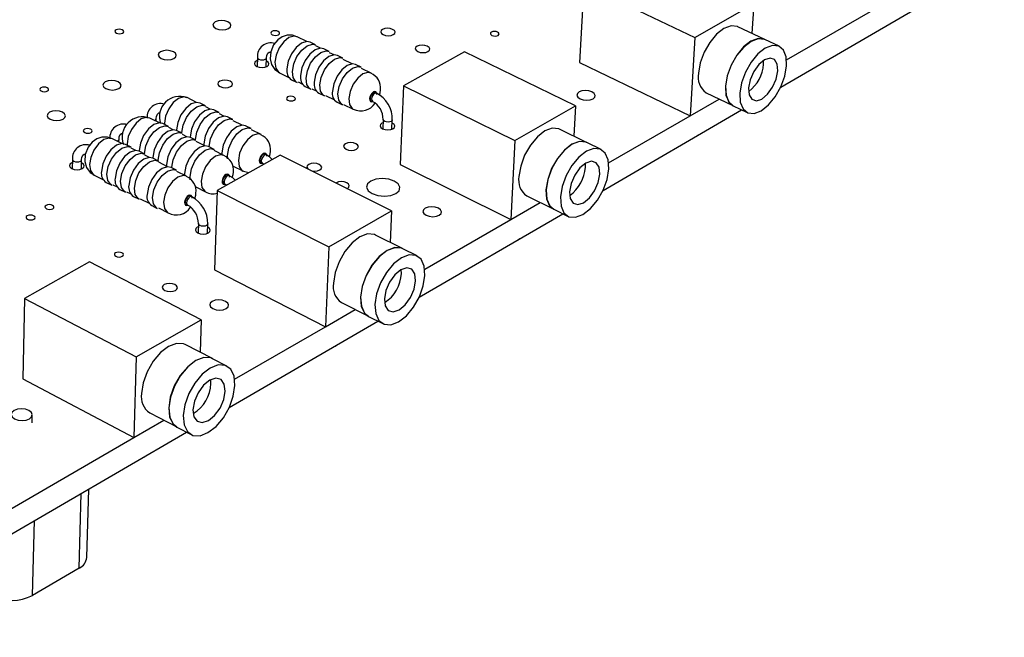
# Model space of a CAD drawing. Extents: x 0 to 200, y 0 to 149.
# Tile 9 of 10: x 152 to 200, y 75 to 106. Entities that reach past the tile are written whole.
import ezdxf

# ---------------------------------------------------------------- set-up
doc = ezdxf.new("R2010")
doc.units = 0
doc.layers.get('0').update_dxf_attribs({"linetype": 'CONTINUOUS'})

msp = doc.modelspace()

# ---------------------------------------------------------------- linework, layer by layer
at = {"color": 7, "linetype": 'CONTINUOUS'}
for p, q in [((189.595, 103.72), (200.315, 109.919)), ((189.313, 102.386), (200.221, 108.717)), ((179.618, 107.427), (179.407, 103.598)), ((179.618, 107.427), (185.086, 104.826)), ((185.086, 104.826), (187.978, 106.477)), ((187.978, 106.477), (187.883, 105.025)), ((188.517, 104.725), (187.19, 105.353)), ((165.968, 104.63), (165.496, 104.861)), ((185.086, 104.826), (184.849, 100.975)), ((189.224, 104.39), (188.524, 104.722)), ((166.407, 104.464), (166.138, 104.596)), ((166.641, 104.299), (166.421, 104.407)), ((167.08, 104.134), (166.811, 104.266)), ((163.539, 103.847), (163.522, 103.396)), ((163.969, 103.379), (163.986, 103.829)), ((167.315, 103.969), (167.094, 104.077)), ((167.755, 103.803), (167.485, 103.935)), ((168.209, 103.53), (167.769, 103.746)), ((173.731, 104.126), (170.739, 102.449)), ((179.208, 101.467), (173.731, 104.126)), ((163.99, 103.665), (163.98, 103.669)), ((168.65, 103.364), (168.379, 103.497)), ((169.138, 103.074), (168.664, 103.307)), ((179.407, 103.598), (184.849, 100.975)), ((188.467, 103.509), (188.465, 103.69)), ((164.624, 103.093), (165.096, 102.86)), ((165.226, 102.745), (165.494, 102.613)), ((165.548, 102.636), (165.767, 102.528)), ((165.897, 102.413), (166.166, 102.28)), ((166.22, 102.304), (166.441, 102.195)), ((170.739, 102.449), (170.564, 98.579)), ((170.739, 102.449), (176.221, 99.761)), ((160.547, 101.633), (160.077, 101.868)), ((166.57, 102.081), (166.84, 101.947)), ((166.894, 101.971), (167.333, 101.754)), ((169.411, 102.086), (169.343, 102.119)), ((185.631, 102.106), (186.955, 101.471)), ((160.989, 101.463), (160.72, 101.597)), ((161.22, 101.297), (161.002, 101.405)), ((167.463, 101.64), (167.733, 101.506)), ((167.787, 101.529), (168.261, 101.295)), ((169.144, 101.715), (169.212, 101.681)), ((176.221, 99.761), (179.208, 101.467)), ((179.208, 101.467), (179.126, 99.969)), ((184.849, 100.975), (186.272, 101.798)), ((186.962, 101.467), (187.661, 101.132)), ((158.716, 100.621), (158.247, 100.857)), ((158.558, 100.701), (158.562, 100.84)), ((158.562, 100.836), (158.562, 100.84)), ((161.663, 101.126), (161.393, 101.261)), ((161.895, 100.959), (161.676, 101.069)), ((162.338, 100.789), (162.068, 100.924)), ((180.558, 97.304), (187.383, 101.265)), ((180.835, 98.655), (184.848, 100.975)), ((159.159, 100.449), (158.89, 100.585)), ((159.39, 100.282), (159.173, 100.392)), ((162.79, 100.512), (162.352, 100.731)), ((163.234, 100.341), (162.963, 100.476)), ((169.731, 100.79), (169.711, 100.335)), ((170.163, 100.314), (170.183, 100.769)), ((170.182, 100.607), (170.176, 100.61)), ((159.833, 100.11), (159.564, 100.246)), ((160.065, 99.943), (159.847, 100.053)), ((160.509, 99.771), (160.239, 99.907)), ((163.723, 100.046), (163.248, 100.283)), ((179.75, 99.665), (178.419, 100.314)), ((156.874, 99.603), (156.405, 99.84)), ((156.726, 99.678), (156.73, 99.83)), ((156.73, 99.826), (156.73, 99.83)), ((157.318, 99.429), (157.049, 99.565)), ((160.96, 99.493), (160.522, 99.713)), ((160.9, 99.6), (160.9, 99.523)), ((161.405, 99.32), (161.134, 99.456)), ((176.221, 99.761), (176.019, 95.869)), ((180.459, 99.319), (179.757, 99.661)), ((157.548, 99.262), (157.331, 99.371)), ((157.992, 99.088), (157.722, 99.224)), ((158.223, 98.92), (158.005, 99.03)), ((161.894, 99.023), (161.418, 99.262)), ((164.657, 99.038), (161.565, 97.304)), ((161.794, 99.15), (161.794, 99.073)), ((163.988, 99.047), (163.92, 99.081)), ((170.146, 96.29), (164.657, 99.038)), ((154.432, 98.827), (154.42, 98.368)), ((154.874, 98.355), (154.887, 98.814)), ((154.898, 98.648), (154.882, 98.655)), ((154.886, 98.81), (154.887, 98.814)), ((158.668, 98.746), (158.397, 98.883)), ((159.118, 98.467), (158.681, 98.688)), ((159.062, 98.578), (159.062, 98.51)), ((159.564, 98.292), (159.293, 98.43)), ((162.35, 98.494), (162.825, 98.256)), ((163.716, 98.674), (163.784, 98.64)), ((163.784, 98.64), (163.861, 98.592)), ((170.564, 98.579), (176.019, 95.869)), ((179.694, 98.443), (179.69, 98.635)), ((155.498, 98.053), (155.966, 97.814)), ((160.053, 97.994), (159.577, 98.234)), ((159.957, 98.126), (159.957, 98.042)), ((162.157, 98.021), (162.089, 98.055)), ((156.1, 97.695), (156.368, 97.558)), ((156.423, 97.581), (156.639, 97.471)), ((160.514, 97.469), (160.989, 97.229)), ((161.883, 97.647), (161.951, 97.613)), ((161.951, 97.613), (162.028, 97.564)), ((156.772, 97.352), (157.042, 97.215)), ((157.096, 97.238), (157.313, 97.127)), ((157.446, 97.008), (157.716, 96.871)), ((160.313, 96.988), (160.245, 97.023)), ((161.565, 97.304), (161.428, 93.394)), ((161.565, 97.304), (167.057, 94.525)), ((176.803, 97.029), (178.13, 96.373)), ((157.771, 96.894), (158.208, 96.671)), ((158.341, 96.552), (158.611, 96.414)), ((160.038, 96.614), (160.106, 96.579)), ((176.019, 95.869), (177.462, 96.704)), ((158.666, 96.438), (159.141, 96.196)), ((167.057, 94.525), (170.146, 96.29)), ((170.146, 96.29), (170.076, 94.743)), ((171.51, 92.052), (178.576, 96.153)), ((178.137, 96.37), (178.837, 96.024)), ((160.635, 95.669), (160.619, 95.206)), ((161.078, 95.189), (161.094, 95.652)), ((171.782, 93.42), (176.019, 95.87)), ((161.1, 95.489), (161.088, 95.495)), ((170.69, 94.434), (169.357, 95.105)), ((167.057, 94.525), (166.894, 90.593)), ((171.401, 94.076), (170.697, 94.431)), ((155.277, 93.778), (152.079, 91.985)), ((160.775, 90.936), (155.277, 93.778)), ((161.428, 93.394), (166.894, 90.593)), ((170.629, 93.209), (170.622, 93.399)), ((152.079, 91.985), (151.984, 88.033)), ((152.079, 91.985), (157.58, 89.111)), ((167.677, 91.784), (169.007, 91.106)), ((166.894, 90.593), (168.356, 91.438)), ((157.58, 89.111), (160.775, 90.936)), ((160.775, 90.936), (160.72, 89.338)), ((162.154, 86.622), (169.472, 90.869)), ((169.014, 91.102), (169.716, 90.744)), ((162.421, 88.007), (166.893, 90.593)), ((161.324, 89.025), (159.988, 89.719)), ((157.58, 89.111), (157.458, 85.137)), ((162.036, 88.655), (161.331, 89.021)), ((151.984, 88.033), (157.458, 85.137)), ((161.254, 87.796), (161.246, 87.982)), ((158.239, 86.361), (159.571, 85.659)), ((152.449, 85.858), (152.458, 86.253)), ((157.458, 85.137), (158.938, 85.992)), ((142.669, 75.311), (160.056, 85.404)), ((159.578, 85.656), (160.282, 85.285)), ((142.686, 76.595), (157.458, 85.137)), ((155.143, 79.232), (155.237, 82.607)), ((154.77, 78.717), (152.468, 77.366))]:
    msp.add_line(p, q, dxfattribs=at)
at = {"color": 8, "linetype": 'CONTINUOUS'}
for p, q in [((154.77, 78.717), (154.872, 82.394)), ((152.468, 77.366), (152.56, 81.052))]:
    msp.add_line(p, q, dxfattribs=at)
at = {"color": 7, "linetype": 'CONTINUOUS'}
for points in [[(156.89, 105.199), (156.817, 105.223), (156.734, 105.232), (156.652, 105.223), (156.584, 105.199), (156.54, 105.162), (156.528, 105.12), (156.548, 105.077), (156.597, 105.04), (156.669, 105.016), (156.753, 105.007), (156.835, 105.016), (156.903, 105.04), (156.947, 105.077), (156.959, 105.12), (156.939, 105.162), (156.89, 105.199)], [(162.091, 105.594), (161.942, 105.644), (161.77, 105.661), (161.602, 105.644), (161.463, 105.594), (161.374, 105.52), (161.349, 105.432), (161.392, 105.343), (161.495, 105.269), (161.644, 105.219), (161.816, 105.201), (161.984, 105.219), (162.123, 105.269), (162.212, 105.343), (162.237, 105.432), (162.194, 105.52), (162.091, 105.594)], [(170.2, 105.226), (170.08, 105.266), (169.942, 105.28), (169.808, 105.266), (169.698, 105.226), (169.628, 105.167), (169.61, 105.096), (169.646, 105.026), (169.73, 104.966), (169.851, 104.926), (169.989, 104.912), (170.123, 104.926), (170.233, 104.966), (170.303, 105.026), (170.321, 105.096), (170.285, 105.167), (170.2, 105.226)], [(187.19, 105.353), (187.171, 105.362), (186.864, 105.397), (186.511, 105.268), (186.149, 104.988), (185.813, 104.584), (185.535, 104.096), (185.344, 103.571), (185.257, 103.063)], [(165.49, 104.849), (165.277, 104.932), (165.003, 104.932), (164.76, 104.854), (164.54, 104.704), (164.34, 104.464), (164.195, 104.124), (164.167, 103.78), (164.242, 103.491), (164.407, 103.25), (164.626, 103.097)], [(164.563, 105.12), (164.49, 105.145), (164.407, 105.153), (164.325, 105.145), (164.257, 105.12), (164.214, 105.084), (164.203, 105.041), (164.224, 104.998), (164.274, 104.962), (164.347, 104.938), (164.431, 104.929), (164.513, 104.938), (164.58, 104.962), (164.623, 104.998), (164.635, 105.041), (164.614, 105.084), (164.563, 105.12)], [(175.367, 105.087), (175.294, 105.112), (175.21, 105.12), (175.128, 105.112), (175.062, 105.087), (175.02, 105.051), (175.01, 105.008), (175.032, 104.965), (175.084, 104.929), (175.158, 104.904), (175.242, 104.896), (175.323, 104.904), (175.39, 104.929), (175.432, 104.965), (175.442, 105.008), (175.419, 105.051), (175.367, 105.087)], [(188.517, 104.725), (188.498, 104.733), (188.191, 104.768), (187.839, 104.638), (187.477, 104.357), (187.14, 103.952), (186.862, 103.463), (186.67, 102.938), (186.583, 102.428), (186.61, 101.985), (186.747, 101.651), (186.955, 101.471)], [(188.524, 104.722), (188.505, 104.73), (188.198, 104.765), (187.846, 104.635), (187.484, 104.354), (187.147, 103.949), (186.869, 103.46), (186.677, 102.934), (186.59, 102.425), (186.617, 101.982), (186.754, 101.648), (186.962, 101.467)], [(166.138, 104.596), (165.978, 104.63), (165.718, 104.552), (165.452, 104.339), (165.221, 104.025), (165.061, 103.656), (164.995, 103.289)], [(165.494, 102.613), (165.441, 102.646), (165.303, 102.849), (165.264, 103.157), (165.33, 103.523), (165.49, 103.892), (165.721, 104.207), (165.987, 104.42), (166.247, 104.498), (166.407, 104.464)], [(166.811, 104.266), (166.651, 104.3), (166.391, 104.222), (166.125, 104.009), (165.894, 103.694), (165.733, 103.324), (165.668, 102.958)], [(171.906, 104.397), (171.785, 104.437), (171.647, 104.451), (171.512, 104.437), (171.402, 104.397), (171.332, 104.337), (171.314, 104.266), (171.351, 104.195), (171.436, 104.135), (171.557, 104.094), (171.695, 104.08), (171.83, 104.094), (171.94, 104.135), (172.01, 104.195), (172.027, 104.266), (171.991, 104.337), (171.906, 104.397)], [(189.597, 103.425), (189.573, 103.869), (189.438, 104.204), (189.206, 104.398), (188.899, 104.433), (188.547, 104.303), (188.185, 104.021), (187.848, 103.616), (187.57, 103.126), (187.378, 102.6), (187.29, 102.09), (187.316, 101.647), (187.453, 101.313), (187.686, 101.121), (187.994, 101.089), (188.345, 101.221), (188.706, 101.503), (189.041, 101.908), (189.318, 102.395), (189.509, 102.918), (189.597, 103.425)], [(159.402, 104.125), (159.252, 104.175), (159.08, 104.193), (158.911, 104.175), (158.771, 104.125), (158.681, 104.049), (158.655, 103.961), (158.697, 103.872), (158.8, 103.796), (158.95, 103.746), (159.122, 103.728), (159.291, 103.746), (159.432, 103.796), (159.521, 103.872), (159.547, 103.961), (159.505, 104.049), (159.402, 104.125)], [(163.986, 103.829), (164, 103.935), (164.05, 104.047), (164.121, 104.104), (164.194, 104.11)], [(166.166, 102.28), (166.114, 102.313), (165.976, 102.516), (165.937, 102.825), (166.003, 103.192), (166.163, 103.561), (166.394, 103.876), (166.66, 104.089), (166.921, 104.168), (167.08, 104.134)], [(167.485, 103.935), (167.325, 103.969), (167.065, 103.89), (166.799, 103.677), (166.568, 103.362), (166.407, 102.992), (166.341, 102.625)], [(166.84, 101.947), (166.787, 101.98), (166.65, 102.183), (166.611, 102.492), (166.677, 102.859), (166.838, 103.229), (167.069, 103.544), (167.335, 103.758), (167.595, 103.836), (167.755, 103.803)], [(189.166, 103.176), (189.136, 103.513), (189, 103.735), (188.781, 103.809), (188.509, 103.723), (188.228, 103.49), (187.98, 103.146), (187.803, 102.742), (187.724, 102.341), (187.755, 102.005), (187.892, 101.783), (188.112, 101.711), (188.383, 101.797), (188.663, 102.03), (188.91, 102.374), (189.087, 102.776), (189.166, 103.176)], [(163.533, 103.687), (163.485, 103.665), (163.414, 103.604), (163.394, 103.533), (163.429, 103.462), (163.512, 103.401), (163.633, 103.361), (163.771, 103.347), (163.906, 103.361), (164.018, 103.401), (164.089, 103.462), (164.109, 103.533), (164.074, 103.604), (163.99, 103.665), (163.99, 103.665)], [(168.379, 103.497), (168.219, 103.53), (167.959, 103.451), (167.693, 103.238), (167.462, 102.922), (167.301, 102.552), (167.235, 102.184)], [(167.733, 101.506), (167.681, 101.539), (167.544, 101.742), (167.505, 102.051), (167.572, 102.418), (167.733, 102.788), (167.964, 103.105), (168.23, 103.318), (168.49, 103.397), (168.65, 103.364)], [(153.192, 102.354), (153.12, 102.378), (153.036, 102.387), (152.953, 102.378), (152.884, 102.354), (152.84, 102.317), (152.826, 102.273), (152.846, 102.229), (152.895, 102.192), (152.968, 102.168), (153.052, 102.159), (153.135, 102.168), (153.204, 102.192), (153.248, 102.229), (153.262, 102.273), (153.242, 102.317), (153.192, 102.354)], [(156.687, 102.641), (156.537, 102.692), (156.364, 102.71), (156.194, 102.692), (156.053, 102.641), (155.962, 102.565), (155.935, 102.475), (155.976, 102.386), (156.08, 102.31), (156.229, 102.259), (156.402, 102.241), (156.573, 102.259), (156.714, 102.31), (156.805, 102.386), (156.831, 102.475), (156.79, 102.565), (156.687, 102.641)], [(162.195, 102.674), (162.075, 102.715), (161.936, 102.729), (161.8, 102.715), (161.688, 102.674), (161.616, 102.613), (161.596, 102.542), (161.631, 102.47), (161.714, 102.409), (161.835, 102.368), (161.973, 102.354), (162.109, 102.368), (162.221, 102.409), (162.293, 102.47), (162.313, 102.542), (162.279, 102.613), (162.195, 102.674)], [(165.336, 101.898), (165.263, 101.923), (165.178, 101.931), (165.096, 101.923), (165.027, 101.898), (164.984, 101.861), (164.972, 101.817), (164.994, 101.773), (165.045, 101.736), (165.119, 101.711), (165.203, 101.703), (165.286, 101.711), (165.354, 101.736), (165.397, 101.773), (165.409, 101.817), (165.387, 101.861), (165.336, 101.898)], [(169.343, 102.119), (169.308, 102.126), (169.252, 102.109), (169.194, 102.062), (169.144, 101.994), (169.109, 101.913), (169.094, 101.833)], [(169.548, 102.002), (169.585, 102.103), (169.602, 102.251)], [(180.015, 102.143), (179.862, 102.194), (179.687, 102.212), (179.518, 102.194), (179.381, 102.143), (179.295, 102.067), (179.275, 101.977), (179.323, 101.887), (179.433, 101.811), (179.586, 101.76), (179.761, 101.742), (179.93, 101.76), (180.068, 101.811), (180.153, 101.887), (180.173, 101.977), (180.125, 102.067), (180.015, 102.143)], [(160.72, 101.597), (160.55, 101.633), (160.284, 101.553), (160.013, 101.337), (159.779, 101.019), (159.617, 100.646), (159.553, 100.277)], [(159.821, 100.109), (159.822, 100.142), (159.886, 100.511), (160.048, 100.884), (160.282, 101.202), (160.553, 101.418), (160.819, 101.499), (160.989, 101.463)], [(153.945, 101.143), (153.795, 101.194), (153.622, 101.212), (153.451, 101.194), (153.309, 101.143), (153.216, 101.066), (153.189, 100.976), (153.229, 100.885), (153.332, 100.808), (153.482, 100.757), (153.656, 100.739), (153.827, 100.757), (153.97, 100.808), (154.062, 100.885), (154.089, 100.976), (154.048, 101.066), (153.945, 101.143)], [(158.562, 100.84), (158.575, 100.945), (158.623, 101.057), (158.691, 101.112), (158.754, 101.116)], [(161.393, 101.261), (161.223, 101.297), (160.957, 101.216), (160.686, 101), (160.452, 100.681), (160.29, 100.308), (160.226, 99.939)], [(160.495, 99.77), (160.495, 99.803), (160.56, 100.173), (160.722, 100.546), (160.956, 100.865), (161.227, 101.081), (161.493, 101.162), (161.663, 101.126)], [(162.068, 100.924), (161.898, 100.959), (161.632, 100.878), (161.361, 100.662), (161.127, 100.343), (160.965, 99.97), (160.9, 99.6)], [(158.89, 100.585), (158.716, 100.621), (158.449, 100.54), (158.176, 100.323), (157.941, 100.004), (157.779, 99.63), (157.715, 99.26)], [(157.983, 99.092), (157.984, 99.124), (158.048, 99.494), (158.21, 99.868), (158.446, 100.187), (158.718, 100.404), (158.986, 100.486), (159.159, 100.449)], [(161.169, 99.438), (161.17, 99.464), (161.235, 99.834), (161.397, 100.207), (161.632, 100.526), (161.903, 100.743), (162.168, 100.824), (162.338, 100.789)], [(162.963, 100.476), (162.793, 100.512), (162.527, 100.431), (162.257, 100.214), (162.022, 99.894), (161.86, 99.52), (161.794, 99.15)], [(162.071, 98.862), (162.065, 99.014), (162.131, 99.384), (162.293, 99.758), (162.528, 100.078), (162.799, 100.295), (163.064, 100.376), (163.234, 100.341)], [(169.724, 100.631), (169.672, 100.607), (169.601, 100.545), (169.583, 100.473), (169.619, 100.4), (169.705, 100.338), (169.827, 100.297), (169.967, 100.283), (170.104, 100.297), (170.216, 100.338), (170.286, 100.4), (170.304, 100.473), (170.268, 100.545), (170.182, 100.607), (170.182, 100.607)], [(178.419, 100.314), (178.383, 100.33), (178.062, 100.361), (177.698, 100.226), (177.324, 99.939), (176.979, 99.526), (176.696, 99.03), (176.503, 98.498), (176.419, 97.983)], [(155.339, 100.308), (155.265, 100.333), (155.181, 100.341), (155.098, 100.333), (155.028, 100.308), (154.984, 100.27), (154.97, 100.226), (154.99, 100.182), (155.041, 100.144), (155.114, 100.119), (155.199, 100.11), (155.282, 100.119), (155.351, 100.144), (155.396, 100.182), (155.409, 100.226), (155.389, 100.27), (155.339, 100.308)], [(156.4, 99.831), (156.16, 99.919), (155.882, 99.915), (155.634, 99.832), (155.408, 99.673), (155.205, 99.421), (155.063, 99.066), (155.044, 98.722), (155.129, 98.43), (155.306, 98.189), (155.505, 98.059)], [(156.73, 99.83), (156.743, 99.936), (156.791, 100.047), (156.857, 100.101), (156.919, 100.106)], [(159.564, 100.246), (159.39, 100.282), (159.122, 100.201), (158.85, 99.984), (158.615, 99.664), (158.452, 99.29), (158.388, 98.92)], [(158.657, 98.751), (158.657, 98.783), (158.722, 99.154), (158.884, 99.528), (159.12, 99.848), (159.392, 100.065), (159.66, 100.147), (159.833, 100.11)], [(160.239, 99.907), (160.065, 99.943), (159.797, 99.861), (159.525, 99.643), (159.29, 99.323), (159.127, 98.949), (159.062, 98.578)], [(185.129, 99.957), (185.13, 99.957), (185.18, 99.98)], [(185.18, 99.98), (185.231, 100.016), (185.231, 100.016)], [(157.049, 99.565), (156.871, 99.603), (156.601, 99.521), (156.327, 99.303), (156.091, 98.982), (155.929, 98.607), (155.865, 98.236)], [(156.368, 97.558), (156.324, 97.585), (156.178, 97.788), (156.134, 98.099), (156.198, 98.47), (156.36, 98.845), (156.597, 99.166), (156.871, 99.384), (157.14, 99.466), (157.318, 99.429)], [(159.332, 98.41), (159.333, 98.441), (159.397, 98.812), (159.56, 99.187), (159.796, 99.507), (160.068, 99.725), (160.336, 99.807), (160.509, 99.771)], [(161.134, 99.456), (160.96, 99.493), (160.693, 99.41), (160.421, 99.192), (160.185, 98.871), (160.022, 98.497), (159.957, 98.126)], [(168.389, 99.597), (168.267, 99.638), (168.127, 99.653), (167.99, 99.638), (167.877, 99.597), (167.806, 99.535), (167.787, 99.462), (167.823, 99.388), (167.909, 99.326), (168.032, 99.285), (168.172, 99.27), (168.309, 99.285), (168.421, 99.326), (168.493, 99.388), (168.511, 99.462), (168.475, 99.535), (168.389, 99.597)], [(179.75, 99.665), (179.713, 99.681), (179.394, 99.711), (179.029, 99.576), (178.656, 99.287), (178.31, 98.874), (178.027, 98.376), (177.833, 97.843), (177.749, 97.327), (177.781, 96.88), (177.928, 96.545), (178.13, 96.373)], [(179.757, 99.661), (179.72, 99.677), (179.401, 99.708), (179.036, 99.572), (178.663, 99.284), (178.317, 98.87), (178.034, 98.372), (177.84, 97.839), (177.756, 97.324), (177.788, 96.877), (177.935, 96.541), (178.137, 96.37)], [(154.887, 98.814), (154.9, 98.92), (154.946, 99.03), (155.011, 99.084), (155.072, 99.088)], [(157.722, 99.224), (157.545, 99.262), (157.275, 99.179), (157.001, 98.961), (156.765, 98.64), (156.602, 98.265), (156.538, 97.893)], [(157.042, 97.215), (156.997, 97.242), (156.852, 97.445), (156.808, 97.756), (156.872, 98.128), (157.035, 98.503), (157.271, 98.824), (157.545, 99.043), (157.815, 99.125), (157.992, 99.088)], [(158.397, 98.883), (158.22, 98.92), (157.951, 98.837), (157.677, 98.618), (157.44, 98.297), (157.277, 97.921), (157.213, 97.55)], [(160.235, 97.828), (160.228, 97.988), (160.293, 98.36), (160.456, 98.734), (160.692, 99.056), (160.964, 99.274), (161.232, 99.356), (161.405, 99.32)], [(163.92, 99.081), (163.883, 99.089), (163.825, 99.071), (163.767, 99.024), (163.716, 98.954), (163.68, 98.873), (163.666, 98.792)], [(164.276, 98.825), (164.158, 98.942), (163.988, 99.047)], [(164.129, 98.96), (164.175, 99.106), (164.186, 99.223)], [(180.841, 98.358), (180.811, 98.805), (180.667, 99.141), (180.423, 99.335), (180.103, 99.365), (179.739, 99.229), (179.366, 98.94), (179.02, 98.526), (178.736, 98.027), (178.542, 97.494), (178.458, 96.978), (178.49, 96.53), (178.636, 96.195), (178.881, 96.004), (179.202, 95.977), (179.565, 96.115), (179.937, 96.405), (180.281, 96.818), (180.563, 97.313), (180.756, 97.844), (180.841, 98.358)], [(154.428, 98.668), (154.384, 98.648), (154.31, 98.586), (154.288, 98.512), (154.321, 98.438), (154.404, 98.376), (154.525, 98.334), (154.666, 98.319), (154.804, 98.334), (154.918, 98.376), (154.992, 98.438), (155.014, 98.512), (154.981, 98.586), (154.898, 98.648)], [(157.716, 96.871), (157.672, 96.898), (157.527, 97.101), (157.483, 97.412), (157.548, 97.784), (157.711, 98.159), (157.947, 98.481), (158.221, 98.7), (158.491, 98.783), (158.668, 98.746)], [(159.293, 98.43), (159.116, 98.467), (158.846, 98.384), (158.572, 98.164), (158.336, 97.842), (158.172, 97.466), (158.108, 97.094)], [(166.585, 98.58), (166.462, 98.622), (166.322, 98.636), (166.184, 98.622), (166.071, 98.58), (165.999, 98.517), (165.98, 98.444), (166.016, 98.37), (166.045, 98.343)], [(166.172, 98.28), (166.224, 98.266), (166.365, 98.251), (166.502, 98.266), (166.615, 98.308), (166.687, 98.37), (166.706, 98.444), (166.67, 98.517), (166.585, 98.58)], [(180.396, 98.1), (180.36, 98.439), (180.217, 98.662), (179.987, 98.734), (179.706, 98.643), (179.417, 98.404), (179.163, 98.053), (178.983, 97.643), (178.906, 97.237), (178.942, 96.898), (179.087, 96.676), (179.317, 96.606), (179.598, 96.697), (179.887, 96.936), (180.14, 97.287), (180.318, 97.695), (180.396, 98.1)], [(158.611, 96.414), (158.567, 96.441), (158.422, 96.645), (158.379, 96.956), (158.444, 97.328), (158.607, 97.704), (158.844, 98.027), (159.118, 98.246), (159.387, 98.329), (159.564, 98.292)], [(162.089, 98.055), (162.051, 98.063), (161.993, 98.045), (161.934, 97.997), (161.882, 97.928), (161.847, 97.846), (161.833, 97.765)], [(162.445, 97.798), (162.326, 97.916), (162.157, 98.021)], [(162.299, 97.933), (162.348, 98.089), (162.358, 98.201)], [(162.828, 98.26), (162.855, 98.241), (163.121, 98.177)], [(167.949, 97.39), (167.974, 97.402), (168.046, 97.465), (168.065, 97.539), (168.028, 97.613), (167.942, 97.676)], [(170.281, 97.762), (170.004, 97.856), (169.686, 97.889), (169.377, 97.856), (169.123, 97.762), (168.962, 97.62), (168.92, 97.454), (169.002, 97.287), (169.197, 97.145), (169.475, 97.05), (169.793, 97.017), (170.103, 97.05), (170.358, 97.145), (170.518, 97.287), (170.559, 97.454), (170.476, 97.62), (170.281, 97.762)], [(160.245, 97.023), (160.207, 97.031), (160.148, 97.012), (160.089, 96.964), (160.037, 96.894), (160.002, 96.813), (159.987, 96.732)], [(160.457, 96.898), (160.508, 97.066), (160.517, 97.171)], [(153.455, 96.564), (153.381, 96.59), (153.295, 96.599), (153.211, 96.59), (153.141, 96.564), (153.095, 96.526), (153.082, 96.481), (153.102, 96.435), (153.152, 96.397), (153.226, 96.371), (153.312, 96.362), (153.396, 96.371), (153.467, 96.397), (153.512, 96.435), (153.526, 96.481), (153.506, 96.526), (153.455, 96.564)], [(172.451, 96.423), (172.296, 96.476), (172.119, 96.494), (171.946, 96.476), (171.805, 96.423), (171.716, 96.344), (171.693, 96.25), (171.74, 96.157), (171.849, 96.078), (172.005, 96.025), (172.182, 96.006), (172.355, 96.025), (172.496, 96.078), (172.585, 96.157), (172.608, 96.25), (172.561, 96.344), (172.451, 96.423)], [(152.524, 96.053), (152.45, 96.079), (152.364, 96.088), (152.28, 96.079), (152.209, 96.053), (152.164, 96.015), (152.15, 95.969), (152.17, 95.924), (152.221, 95.885), (152.294, 95.859), (152.38, 95.85), (152.465, 95.859), (152.535, 95.885), (152.581, 95.924), (152.595, 95.969), (152.575, 96.015), (152.524, 96.053)], [(160.629, 95.511), (160.581, 95.489), (160.508, 95.425), (160.487, 95.35), (160.522, 95.275), (160.607, 95.211), (160.73, 95.169), (160.872, 95.154), (161.011, 95.169), (161.126, 95.211), (161.2, 95.275), (161.22, 95.35), (161.185, 95.425), (161.1, 95.489)], [(169.357, 95.105), (169.3, 95.13), (168.967, 95.157), (168.589, 95.016), (168.203, 94.72), (167.849, 94.299), (167.56, 93.793), (167.366, 93.254), (167.285, 92.733)], [(176.365, 94.87), (176.365, 94.87), (176.417, 94.894)], [(176.417, 94.894), (176.469, 94.93), (176.469, 94.931)], [(156.872, 94.227), (156.797, 94.253), (156.711, 94.263), (156.626, 94.253), (156.556, 94.227), (156.51, 94.188), (156.497, 94.142), (156.518, 94.096), (156.569, 94.057), (156.644, 94.031), (156.73, 94.022), (156.815, 94.031), (156.886, 94.057), (156.931, 94.096), (156.944, 94.142), (156.924, 94.188), (156.872, 94.227)], [(170.69, 94.434), (170.634, 94.459), (170.301, 94.485), (169.923, 94.343), (169.538, 94.047), (169.183, 93.624), (168.894, 93.118), (168.699, 92.577), (168.617, 92.055), (168.657, 91.604), (168.813, 91.267), (169.007, 91.106)], [(170.697, 94.431), (170.641, 94.455), (170.308, 94.482), (169.93, 94.34), (169.545, 94.043), (169.19, 93.621), (168.901, 93.114), (168.706, 92.573), (168.624, 92.051), (168.664, 91.6), (168.82, 91.264), (169.014, 91.102)], [(171.792, 93.12), (171.755, 93.571), (171.601, 93.909), (171.345, 94.101), (171.012, 94.127), (170.635, 93.985), (170.249, 93.688), (169.895, 93.264), (169.605, 92.757), (169.41, 92.216), (169.328, 91.694), (169.367, 91.242), (169.523, 90.905), (169.781, 90.716), (170.114, 90.693), (170.491, 90.838), (170.875, 91.135), (171.227, 91.557), (171.515, 92.062), (171.709, 92.6), (171.792, 93.12)], [(171.332, 92.854), (171.291, 93.196), (171.139, 93.419), (170.899, 93.488), (170.608, 93.393), (170.309, 93.148), (170.049, 92.789), (169.867, 92.373), (169.792, 91.962), (169.833, 91.62), (169.986, 91.398), (170.227, 91.33), (170.518, 91.426), (170.816, 91.672), (171.075, 92.029), (171.256, 92.444), (171.332, 92.854)], [(159.478, 92.666), (159.355, 92.709), (159.212, 92.725), (159.071, 92.709), (158.955, 92.666), (158.881, 92.601), (158.859, 92.525), (158.894, 92.448), (158.98, 92.383), (159.104, 92.34), (159.247, 92.325), (159.387, 92.34), (159.503, 92.383), (159.578, 92.448), (159.599, 92.525), (159.564, 92.601), (159.478, 92.666)], [(161.969, 91.841), (161.813, 91.895), (161.634, 91.914), (161.459, 91.895), (161.313, 91.841), (161.221, 91.759), (161.194, 91.663), (161.239, 91.567), (161.347, 91.485), (161.503, 91.431), (161.682, 91.412), (161.858, 91.431), (162.003, 91.485), (162.096, 91.567), (162.122, 91.663), (162.077, 91.759), (161.969, 91.841)], [(159.988, 89.719), (159.909, 89.753), (159.561, 89.775), (159.169, 89.628), (158.772, 89.324), (158.408, 88.893), (158.113, 88.379), (157.917, 87.831), (157.839, 87.303)], [(167.309, 89.613), (167.309, 89.613), (167.362, 89.638)], [(167.362, 89.638), (167.416, 89.676), (167.417, 89.676)], [(161.324, 89.025), (161.245, 89.059), (160.897, 89.081), (160.506, 88.932), (160.108, 88.627), (159.744, 88.195), (159.449, 87.68), (159.253, 87.13), (159.174, 86.602), (159.22, 86.147), (159.388, 85.809), (159.571, 85.659)], [(161.331, 89.021), (161.252, 89.055), (160.905, 89.077), (160.513, 88.928), (160.115, 88.623), (159.751, 88.192), (159.456, 87.676), (159.26, 87.127), (159.181, 86.599), (159.227, 86.143), (159.395, 85.806), (159.578, 85.656)], [(162.435, 87.704), (162.391, 88.159), (162.226, 88.498), (161.957, 88.688), (161.61, 88.71), (161.219, 88.561), (160.821, 88.255), (160.457, 87.823), (160.162, 87.307), (159.965, 86.757), (159.886, 86.228), (159.932, 85.773), (160.098, 85.435), (160.369, 85.248), (160.717, 85.229), (161.108, 85.381), (161.503, 85.687), (161.865, 86.117), (162.159, 86.631), (162.355, 87.178), (162.435, 87.704)], [(161.959, 87.428), (161.912, 87.774), (161.751, 87.997), (161.5, 88.063), (161.198, 87.963), (160.89, 87.711), (160.623, 87.345), (160.439, 86.922), (160.365, 86.506), (160.413, 86.161), (160.575, 85.939), (160.826, 85.874), (161.128, 85.975), (161.436, 86.227), (161.701, 86.592), (161.885, 87.013), (161.959, 87.428)], [(151.558, 86.469), (151.451, 86.377), (151.419, 86.267), (151.465, 86.157), (151.583, 86.065), (151.756, 86.002), (151.957, 85.981), (152.154, 86.002), (152.319, 86.065), (152.426, 86.157), (152.458, 86.267), (152.411, 86.377), (152.293, 86.469), (152.12, 86.531), (151.92, 86.553), (151.723, 86.531), (151.558, 86.469)], [(157.946, 84.179), (157.946, 84.179), (158.002, 84.205)], [(158.002, 84.205), (158.058, 84.244), (158.058, 84.244)]]:
    msp.add_lwpolyline(points, dxfattribs=at)
at = {"color": 8, "linetype": 'CONTINUOUS'}
for points in [[(165.496, 104.861), (165.343, 104.894), (165.094, 104.819), (164.84, 104.616), (164.619, 104.316), (164.466, 103.963), (164.404, 103.613), (164.441, 103.318), (164.574, 103.124), (164.624, 103.093)], [(163.539, 103.847), (163.539, 103.838), (163.561, 103.794), (163.613, 103.756), (163.688, 103.731), (163.775, 103.722), (163.859, 103.731), (163.929, 103.756), (163.974, 103.794), (163.986, 103.828)], [(169.138, 103.074), (168.986, 103.106), (168.737, 103.03), (168.483, 102.825), (168.261, 102.523), (168.107, 102.168), (168.043, 101.816), (168.08, 101.521), (168.211, 101.327), (168.261, 101.295)], [(160.077, 101.868), (159.914, 101.903), (159.659, 101.826), (159.401, 101.62), (159.177, 101.316), (159.022, 100.96), (158.961, 100.607), (158.961, 100.549)], [(169.423, 102.017), (169.413, 102.098), (169.377, 102.151), (169.321, 102.168), (169.254, 102.148), (169.184, 102.092), (169.124, 102.009), (169.082, 101.912), (169.064, 101.816), (169.074, 101.736), (169.11, 101.683), (169.166, 101.665), (169.212, 101.676)], [(169.411, 102.086), (169.376, 102.093), (169.32, 102.076), (169.262, 102.029), (169.212, 101.96), (169.177, 101.88), (169.162, 101.8), (169.17, 101.733), (169.2, 101.688), (169.21, 101.682)], [(158.247, 100.857), (158.08, 100.892), (157.824, 100.815), (157.564, 100.608), (157.339, 100.303), (157.184, 99.946), (157.123, 99.592), (157.123, 99.528)], [(170.183, 100.769), (170.171, 100.734), (170.127, 100.696), (170.057, 100.67), (169.972, 100.661), (169.885, 100.67), (169.808, 100.696), (169.754, 100.734), (169.732, 100.78), (169.731, 100.79)], [(156.405, 99.84), (156.235, 99.876), (155.977, 99.798), (155.715, 99.589), (155.489, 99.283), (155.334, 98.925), (155.273, 98.57), (155.316, 98.273), (155.455, 98.079), (155.498, 98.053)], [(163.722, 100.046), (163.56, 100.08), (163.306, 100.002), (163.047, 99.794), (162.823, 99.487), (162.667, 99.13), (162.604, 98.775), (162.644, 98.478), (162.779, 98.284), (162.825, 98.255)], [(161.893, 99.024), (161.728, 99.058), (161.472, 98.979), (161.212, 98.77), (160.986, 98.462), (160.83, 98.103), (160.768, 97.748), (160.808, 97.451), (160.945, 97.256), (160.99, 97.229)], [(164.001, 98.98), (163.99, 99.061), (163.954, 99.114), (163.896, 99.131), (163.827, 99.11), (163.756, 99.053), (163.695, 98.969), (163.653, 98.872), (163.636, 98.775), (163.646, 98.694), (163.683, 98.641), (163.74, 98.624), (163.785, 98.634)], [(163.988, 99.047), (163.951, 99.055), (163.893, 99.037), (163.835, 98.99), (163.784, 98.92), (163.748, 98.839), (163.734, 98.758), (163.743, 98.691), (163.773, 98.646), (163.783, 98.64)], [(154.432, 98.827), (154.432, 98.82), (154.453, 98.774), (154.505, 98.735), (154.581, 98.709), (154.668, 98.7), (154.755, 98.709), (154.826, 98.735), (154.873, 98.774), (154.886, 98.81)], [(160.052, 97.994), (159.884, 98.029), (159.626, 97.949), (159.364, 97.739), (159.137, 97.43), (158.981, 97.07), (158.919, 96.714), (158.96, 96.416), (159.098, 96.222), (159.142, 96.195)], [(162.17, 97.954), (162.159, 98.035), (162.122, 98.088), (162.064, 98.106), (161.994, 98.084), (161.923, 98.027), (161.862, 97.943), (161.819, 97.845), (161.802, 97.748), (161.813, 97.667), (161.85, 97.614), (161.908, 97.597), (161.953, 97.607)], [(162.157, 98.021), (162.119, 98.029), (162.061, 98.011), (162.002, 97.963), (161.95, 97.893), (161.915, 97.812), (161.901, 97.731), (161.91, 97.663), (161.941, 97.619), (161.95, 97.613)], [(160.327, 96.922), (160.316, 97.003), (160.278, 97.056), (160.22, 97.073), (160.149, 97.051), (160.078, 96.994), (160.016, 96.91), (159.974, 96.811), (159.957, 96.714), (159.968, 96.633), (160.005, 96.58), (160.064, 96.563), (160.108, 96.573)], [(160.313, 96.988), (160.275, 96.996), (160.216, 96.978), (160.157, 96.93), (160.105, 96.86), (160.07, 96.778), (160.055, 96.697), (160.065, 96.629), (160.096, 96.585), (160.105, 96.579)], [(161.094, 95.652), (161.081, 95.614), (161.035, 95.574), (160.963, 95.547), (160.876, 95.538), (160.787, 95.547), (160.71, 95.574), (160.657, 95.614), (160.635, 95.661), (160.635, 95.668)]]:
    msp.add_lwpolyline(points, dxfattribs=at)
at = {"color": 7, "linetype": 'CONTINUOUS'}
for centre, radius, start, end in [((164.205, 103.894), 0.667, 73.2033, 184.0816), ((165.499, 103.182), 0.515, 167.9139, 237.9691), ((186.588, 103.658), 1.884, 307.6303, 355.454), ((166.17, 102.849), 0.514, 167.8284, 237.9358), ((168.823, 102.343), 0.784, 353.3025, 66.7312), ((186.167, 102.867), 0.93, 167.8242, 234.8736), ((166.843, 102.516), 0.514, 167.7427, 237.9023), ((159.709, 100.934), 0.992, 68.5714, 200.2343), ((167.736, 102.074), 0.513, 167.6288, 237.8575), ((169.203, 101.809), 0.111, 167.4208, 237.8184), ((168.731, 100.802), 1.453, 358.7033, 62.0767), ((158.772, 100.909), 0.664, 73.1132, 184.7319), ((168.636, 102.053), 0.841, 243.6591, 326.9087), ((168.735, 100.806), 0.996, 359.0738, 61.4297), ((157.876, 99.92), 0.997, 68.4889, 200.723), ((156.938, 99.901), 0.663, 73.0889, 184.9543), ((163.41, 99.315), 0.782, 353.2241, 66.8967), ((155.092, 98.886), 0.662, 73.0665, 185.1809), ((161.578, 98.292), 0.785, 353.328, 66.7414), ((163.776, 98.769), 0.112, 168.0217, 237.8452), ((177.822, 98.579), 1.877, 305.8612, 355.8687), ((156.376, 98.136), 0.521, 168.9296, 237.9771), ((159.734, 97.261), 0.787, 353.4348, 66.5784), ((177.338, 97.799), 0.937, 168.6581, 235.1379), ((157.048, 97.793), 0.52, 168.8439, 237.9471), ((157.722, 97.449), 0.52, 168.7579, 237.9169), ((161.943, 97.742), 0.112, 168.2256, 237.8483), ((167.686, 97.181), 0.557, 62.6462, 120.3365), ((158.617, 96.992), 0.519, 168.6436, 237.8766), ((159.592, 95.671), 1.502, 359.2887, 61.3069), ((161.346, 97.796), 0.664, 237.8909, 288.8339), ((159.554, 96.896), 0.805, 239.5837, 328.9649), ((160.098, 96.709), 0.113, 168.4294, 237.8509), ((159.597, 95.675), 1.038, 359.6817, 60.6357), ((168.821, 93.296), 1.81, 303.0894, 357.2433), ((168.214, 92.561), 0.945, 169.5384, 235.3369), ((159.446, 87.869), 1.809, 301.2264, 357.6658), ((158.779, 87.145), 0.953, 170.467, 235.4645), ((154.499, 79.305), 0.647, 294.6924, 353.5281), ((151.469, 79.335), 2.208, 243.0999, 296.9003)]:
    msp.add_arc(centre, radius, start, end, dxfattribs=at)
at = {"color": 8, "linetype": 'CONTINUOUS'}
for centre, radius, start, end in [((158.44, 100.871), 0.126, 281.9992, 344.3515), ((156.601, 99.865), 0.134, 277.5807, 343.4057)]:
    msp.add_arc(centre, radius, start, end, dxfattribs=at)

doc.saveas('drawing.dxf')
